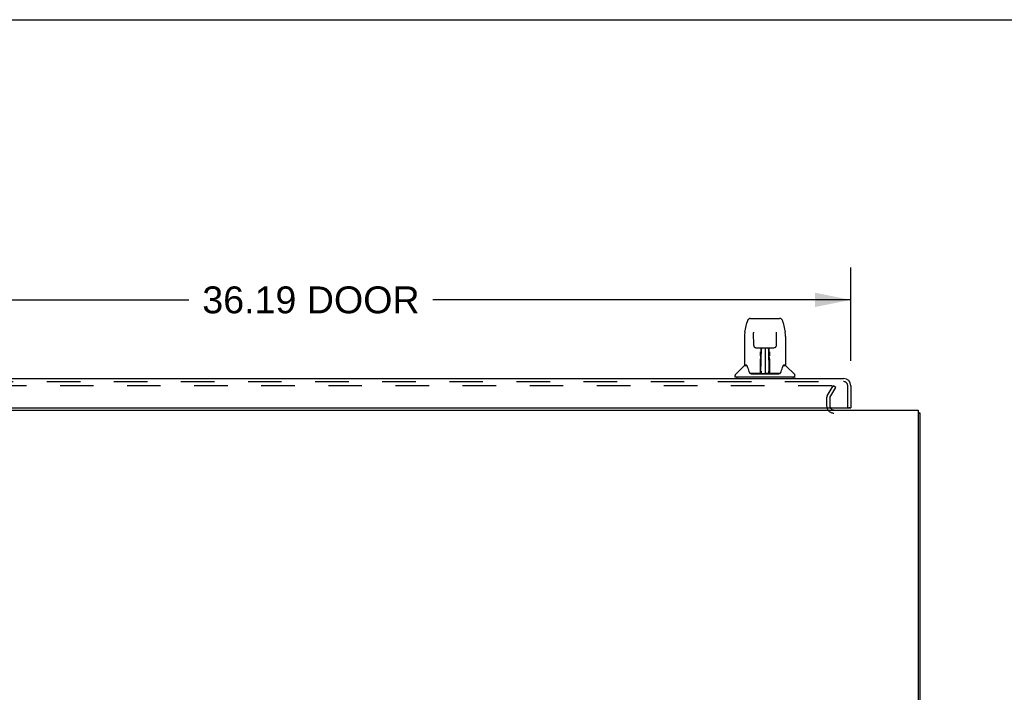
# Model space of a CAD drawing. Header units: inches. Extents: x 0 to 204, y 0 to 132.
# Tile 54 of 114: x 19 to 52, y 110 to 132. Entities that reach past the tile are written whole.
import ezdxf

# ---------------------------------------------------------------- set-up
doc = ezdxf.new("R2010")
doc.units = ezdxf.units.IN
doc.header["$LTSCALE"] = 11.243375
doc.header["$MEASUREMENT"] = 0
doc.linetypes.add('HIDDEN', pattern=[0.2, 0.1, -0.1])
doc.layers.get('0').update_dxf_attribs({"linetype": 'CONTINUOUS'})
for name, color, linetype in [('DEFAULT_2', 8, 'HIDDEN'), ('DIMENSIONS', 7, 'CONTINUOUS'), ('DOOR_ASSEMBLY', 7, 'CONTINUOUS')]:
    doc.layers.add(name, color=color, linetype=linetype)
doc.styles.get("Standard").update_dxf_attribs({"font": 'arial.ttf'})
doc.dimstyles.new('DIMSTYLE_1', dxfattribs={"dimtxt": 0.901875, "dimasz": 1.2025, "dimexe": 0.09, "dimexo": 0.07, "dimgap": 0.0375, "dimtad": 0, "dimtih": 1, "dimtoh": 1, "dimzin": 4, "dimdsep": 46, "dimtxsty": 'Standard', "dimblk": '_FILLED', "dimblk1": '_FILLED', "dimblk2": '_FILLED', "dimcen": 0.09, "dimadec": 3, "dimazin": 1, "dimtfac": 1, "dimtdec": 3, "dimtofl": 0, "dimtmove": 0, "dimatfit": 3, "dimldrblk": '_FILLED', "dimfxl": 0, "dimtolj": 1, "dimtzin": 4, "dimarcsym": 0})

# ---------------------------------------------------------------- blocks, each defined once
blk = doc.blocks.new('_FILLED')
at = {"color": 0, "linetype": 'ByBlock'}
blk.add_solid([(0, 0), (-1, 0.2), (-1, -0.2)], dxfattribs=at)
blk = doc.blocks.new('*D8')
at = {"layer": 'DIMENSIONS', "color": 2, "linetype": 'Continuous'}
for p, q in [((10.806, 120.838), (10.806, 123.962)), ((46.994, 120.838), (46.994, 123.962)), ((10.806, 122.879), (24.811, 122.879)), ((46.994, 122.879), (32.988, 122.879))]:
    blk.add_line(p, q, dxfattribs=at)
at = {"layer": 'DIMENSIONS', "color": 2, "linetype": 'Continuous', "xscale": 1.2025, "yscale": 1.2025, "zscale": 1.2025, "rotation": 180}
blk.add_blockref('_FILLED', (10.806, 122.879), dxfattribs=at)
at = {"layer": 'DIMENSIONS', "color": 2, "linetype": 'Continuous', "xscale": 1.2025, "yscale": 1.2025, "zscale": 1.2025}
blk.add_blockref('_FILLED', (46.994, 122.879), dxfattribs=at)
at = {"layer": 'DIMENSIONS', "color": 2, "linetype": 'Continuous', "insert": (28.9, 123.33), "char_height": 0.9019, "width": 7.27535, "attachment_point": 2, "line_spacing_factor": 0.9}
blk.add_mtext('36.19 DOOR', dxfattribs=at)

msp = doc.modelspace()

# ---------------------------------------------------------------- linework, layer by layer
at = {"color": 7, "linetype": 'Continuous'}
for p, q in [((0, 132.275), (204.425, 132.275)), ((49.254, 119.08), (49.306, 119.08))]:
    msp.add_line(p, q, dxfattribs=at)
at = {"color": 3, "linetype": 'Continuous'}
for p, q in [((9.108, 119.184), (49.254, 119.184)), ((49.254, 119.184), (49.254, 101.296)), ((49.306, 119.08), (49.306, 101.431))]:
    msp.add_line(p, q, dxfattribs=at)
for points in [[(49.254, 119.1), (49.254, 119.1), (49.258, 119.099), (49.262, 119.098), (49.267, 119.097), (49.271, 119.096), (49.278, 119.095)], [(49.278, 119.095), (49.282, 119.094), (49.285, 119.093), (49.288, 119.093), (49.291, 119.092), (49.294, 119.091), (49.297, 119.09), (49.299, 119.089), (49.301, 119.088), (49.303, 119.087), (49.304, 119.086), (49.305, 119.085), (49.305, 119.083), (49.306, 119.082), (49.306, 119.08)]]:
    msp.add_lwpolyline(points, dxfattribs=at)
msp.add_arc((46.428, 119.327), 0.142, 206.4666, 270, dxfattribs=at)
at = {"layer": 'DEFAULT_2', "color": 8, "linetype": 'HIDDEN'}
for p, q in [((46.35, 119.997), (12.013, 119.997)), ((46.199, 119.657), (46.396, 119.997)), ((46.289, 119.605), (46.486, 119.945)), ((46.486, 119.945), (46.396, 119.997)), ((46.181, 119.589), (46.181, 119.327)), ((46.285, 119.589), (46.285, 119.327))]:
    msp.add_line(p, q, dxfattribs=at)
for points in [[(46.357, 119.996), (46.356, 119.996), (46.354, 119.997), (46.352, 119.997), (46.35, 119.997)], [(46.357, 119.996), (46.359, 119.995), (46.361, 119.994), (46.363, 119.993), (46.364, 119.992), (46.365, 119.99), (46.367, 119.989), (46.367, 119.987), (46.368, 119.986), (46.369, 119.984), (46.369, 119.982), (46.369, 119.98), (46.37, 119.98)], [(46.37, 119.98), (46.369, 119.979), (46.369, 119.977), (46.369, 119.975), (46.368, 119.974), (46.367, 119.972)]]:
    msp.add_lwpolyline(points, dxfattribs=at)
for centre, radius, start, end in [((46.318, 119.589), 0.137, 150, 180), ((46.318, 119.589), 0.033, 150, 180), ((46.428, 119.327), 0.246, 180, 270), ((46.428, 119.327), 0.142, 180, 206.4666)]:
    msp.add_arc(centre, radius, start, end, dxfattribs=at)
at = {"layer": 'DOOR_ASSEMBLY', "color": 7, "linetype": 'Continuous'}
for p, q in [((43.445, 121.798), (43.51, 122.104)), ((43.51, 122.104), (43.51, 122.104)), ((43.634, 122.258), (44.603, 122.258)), ((44.727, 122.104), (44.792, 121.798)), ((43.731, 121.794), (43.731, 121.79)), ((43.731, 121.79), (43.731, 121.785)), ((43.731, 121.785), (43.731, 121.78)), ((43.731, 121.78), (43.731, 121.769)), ((43.739, 121.352), (43.731, 121.769)), ((44.498, 121.352), (44.506, 121.771)), ((44.506, 121.781), (44.506, 121.786)), ((44.506, 121.771), (44.506, 121.781)), ((43.43, 121.655), (43.43, 120.691)), ((43.43, 121.655), (43.43, 121.655)), ((44.808, 121.655), (44.808, 120.691)), ((43.819, 121.274), (43.879, 121.274)), ((43.92, 121.275), (44.317, 121.275)), ((43.969, 121.12), (43.969, 121.135)), ((43.969, 121.088), (43.969, 121.12)), ((43.979, 121.275), (43.976, 120.92)), ((43.977, 121.125), (43.976, 121.092)), ((43.977, 121.14), (43.977, 121.125)), ((43.981, 120.415), (43.996, 121.275)), ((44.005, 121.27), (44.004, 121.221)), ((44.005, 121.275), (44.005, 121.27)), ((44.119, 121.275), (44.119, 120.404)), ((44.233, 121.221), (44.232, 121.275)), ((44.256, 120.415), (44.241, 121.275)), ((44.261, 120.92), (44.258, 121.275)), ((44.358, 121.274), (44.418, 121.274)), ((43.968, 121.053), (43.969, 121.088)), ((43.975, 120.92), (43.976, 121.016)), ((43.976, 121.092), (43.976, 121.055)), ((43.976, 121.055), (43.976, 121.016)), ((43.976, 120.92), (43.976, 120.9)), ((43.976, 120.9), (43.976, 120.892)), ((43.976, 120.892), (43.977, 120.892)), ((43.992, 121.05), (43.977, 121.05)), ((43.977, 121.031), (43.992, 121.032)), ((43.977, 120.892), (43.977, 120.815)), ((43.977, 120.815), (43.977, 120.815)), ((43.977, 120.804), (43.977, 120.815)), ((43.979, 120.808), (43.977, 120.808)), ((43.977, 120.805), (43.985, 120.805)), ((43.977, 120.8), (43.977, 120.804)), ((43.977, 120.798), (43.977, 120.8)), ((43.977, 120.797), (43.977, 120.798)), ((43.977, 120.797), (43.977, 120.797)), ((43.977, 120.796), (43.977, 120.796)), ((43.977, 120.56), (43.977, 120.796)), ((44.26, 121.05), (44.245, 121.05)), ((44.245, 121.032), (44.26, 121.031)), ((44.252, 120.805), (44.26, 120.805)), ((44.26, 120.808), (44.258, 120.808)), ((44.26, 120.892), (44.26, 120.815)), ((44.26, 120.815), (44.26, 120.813)), ((44.26, 120.813), (44.26, 120.802)), ((44.26, 120.802), (44.26, 120.799)), ((44.26, 120.799), (44.26, 120.798)), ((44.26, 120.56), (44.26, 120.796)), ((44.261, 121.055), (44.261, 121.092)), ((44.261, 121.016), (44.261, 121.055)), ((44.262, 120.92), (44.261, 121.016)), ((44.261, 120.9), (44.261, 120.92)), ((44.261, 120.892), (44.261, 120.9)), ((44.262, 120.901), (44.262, 120.911)), ((44.262, 120.873), (44.262, 120.901)), ((44.269, 121.071), (44.269, 121.034)), ((44.269, 121.034), (44.269, 120.996)), ((43.421, 120.667), (43.126, 120.372)), ((43.498, 120.683), (43.437, 120.683)), ((43.442, 120.676), (43.504, 120.676)), ((43.502, 120.679), (43.502, 120.679)), ((43.964, 120.428), (43.967, 120.749)), ((43.974, 120.723), (43.967, 120.723)), ((43.972, 120.427), (43.974, 120.723)), ((43.975, 120.469), (43.977, 120.56)), ((43.975, 120.44), (43.975, 120.469)), ((43.991, 120.483), (43.982, 120.483)), ((43.991, 120.483), (43.99, 120.406)), ((44.255, 120.483), (44.246, 120.483)), ((44.247, 120.406), (44.246, 120.483)), ((44.26, 120.56), (44.262, 120.469)), ((44.262, 120.469), (44.262, 120.441)), ((44.262, 120.441), (44.263, 120.429)), ((44.732, 120.672), (44.736, 120.679)), ((44.733, 120.676), (44.795, 120.676)), ((44.736, 120.679), (44.736, 120.679)), ((44.739, 120.683), (44.74, 120.684)), ((44.8, 120.683), (44.739, 120.683)), ((44.816, 120.667), (45.111, 120.372)), ((43.115, 120.29), (43.115, 120.344)), ((45.115, 120.282), (43.122, 120.282)), ((43.174, 120.282), (43.174, 120.242)), ((43.966, 120.408), (43.633, 120.408)), ((43.654, 120.4), (44.583, 120.4)), ((43.967, 120.408), (43.966, 120.408)), ((43.971, 120.409), (43.971, 120.408)), ((43.974, 120.43), (43.975, 120.44)), ((43.974, 120.422), (43.974, 120.43)), ((43.974, 120.421), (43.974, 120.422)), ((43.974, 120.419), (43.974, 120.421)), ((43.974, 120.418), (43.974, 120.419)), ((43.974, 120.418), (43.974, 120.418)), ((43.975, 120.44), (43.975, 120.416)), ((43.98, 120.405), (43.984, 120.401)), ((43.985, 120.408), (43.983, 120.408)), ((43.99, 120.406), (44.119, 120.404)), ((44.247, 120.406), (44.119, 120.404)), ((44.254, 120.408), (44.252, 120.408)), ((44.262, 120.416), (44.262, 120.44)), ((44.262, 120.416), (44.263, 120.414)), ((44.263, 120.429), (44.263, 120.426)), ((44.263, 120.426), (44.263, 120.423)), ((44.263, 120.423), (44.263, 120.421)), ((44.263, 120.421), (44.263, 120.42)), ((44.263, 120.42), (44.263, 120.419)), ((44.263, 120.419), (44.263, 120.418)), ((44.263, 120.418), (44.263, 120.417)), ((44.266, 120.408), (44.267, 120.41)), ((44.266, 120.41), (44.267, 120.409)), ((44.268, 120.402), (44.269, 120.404)), ((44.604, 120.408), (44.271, 120.408)), ((45.063, 120.282), (45.063, 120.242)), ((45.122, 120.29), (45.122, 120.344)), ((46.932, 119.263), (46.994, 119.263))]:
    msp.add_line(p, q, dxfattribs=at)
at = {"layer": 'DOOR_ASSEMBLY', "color": 3, "linetype": 'Continuous'}
for p, q in [((11.053, 120.242), (46.747, 120.242)), ((46.994, 119.996), (46.994, 119.263)), ((11.098, 119.263), (46.932, 119.263))]:
    msp.add_line(p, q, dxfattribs=at)
at = {"layer": 'DOOR_ASSEMBLY', "color": 8, "linetype": 'HIDDEN'}
for p, q in [((11.053, 120.138), (46.747, 120.138)), ((46.89, 119.263), (46.89, 119.996))]:
    msp.add_line(p, q, dxfattribs=at)
at = {"layer": 'DOOR_ASSEMBLY', "color": 7, "linetype": 'Continuous'}
for points in [[(43.634, 122.258), (43.63, 122.258), (43.617, 122.257), (43.604, 122.253), (43.592, 122.248), (43.58, 122.241), (43.57, 122.233), (43.561, 122.225), (43.553, 122.215), (43.546, 122.204), (43.539, 122.193), (43.533, 122.181), (43.528, 122.167), (43.522, 122.152), (43.517, 122.135), (43.513, 122.117), (43.51, 122.104)], [(44.727, 122.104), (44.724, 122.117), (44.72, 122.136), (44.715, 122.152), (44.709, 122.167), (44.704, 122.181), (44.698, 122.193), (44.691, 122.205), (44.684, 122.215), (44.676, 122.225), (44.666, 122.234), (44.656, 122.242), (44.645, 122.248), (44.632, 122.253), (44.619, 122.257), (44.606, 122.258), (44.603, 122.258)], [(43.445, 121.798), (43.439, 121.768), (43.433, 121.728), (43.43, 121.688), (43.43, 121.655)], [(43.73, 121.797), (43.73, 121.798), (43.73, 121.798), (43.73, 121.797), (43.731, 121.796), (43.731, 121.795), (43.731, 121.794)], [(44.506, 121.786), (44.506, 121.79), (44.506, 121.792), (44.506, 121.794), (44.507, 121.795), (44.507, 121.796), (44.507, 121.797), (44.507, 121.797)], [(44.808, 121.655), (44.807, 121.688), (44.804, 121.729), (44.798, 121.768), (44.792, 121.798)], [(43.739, 121.352), (43.739, 121.345), (43.741, 121.334), (43.744, 121.324), (43.749, 121.313), (43.756, 121.304), (43.763, 121.296), (43.772, 121.289), (43.781, 121.283), (43.792, 121.278), (43.802, 121.276), (43.813, 121.274), (43.818, 121.274)], [(43.88, 121.274), (43.888, 121.274), (43.9, 121.274), (43.911, 121.275), (43.92, 121.275)], [(43.977, 121.14), (43.976, 121.139), (43.976, 121.138), (43.974, 121.136), (43.973, 121.136), (43.971, 121.135), (43.969, 121.135)], [(44.261, 121.092), (44.261, 121.125), (44.261, 121.14)], [(44.268, 121.135), (44.268, 121.12), (44.268, 121.105), (44.269, 121.071)], [(44.317, 121.275), (44.326, 121.275), (44.338, 121.274), (44.349, 121.274), (44.357, 121.274)], [(44.419, 121.274), (44.426, 121.274), (44.436, 121.276), (44.447, 121.279), (44.457, 121.284), (44.466, 121.29), (44.475, 121.297), (44.482, 121.305), (44.489, 121.315), (44.493, 121.325), (44.497, 121.336), (44.498, 121.346), (44.498, 121.352)], [(43.967, 120.749), (43.967, 120.775), (43.968, 120.8), (43.968, 120.824), (43.968, 120.847), (43.968, 120.868), (43.968, 120.887), (43.968, 120.905)], [(43.968, 120.996), (43.968, 121.015), (43.968, 121.053)], [(43.976, 120.9), (43.976, 120.9), (43.977, 120.896), (43.977, 120.892)], [(43.977, 120.796), (43.977, 120.796), (43.977, 120.797)], [(44.26, 120.892), (44.26, 120.896), (44.261, 120.9), (44.261, 120.9)], [(44.26, 120.798), (44.26, 120.797), (44.26, 120.797), (44.26, 120.796)], [(44.262, 120.776), (44.262, 120.802), (44.262, 120.827), (44.262, 120.851), (44.262, 120.873)], [(44.265, 120.427), (44.263, 120.75), (44.262, 120.776)], [(44.269, 120.905), (44.269, 120.887), (44.269, 120.868), (44.269, 120.847), (44.269, 120.824), (44.27, 120.8), (44.27, 120.775), (44.27, 120.749), (44.273, 120.428)], [(43.498, 120.684), (43.498, 120.684), (43.497, 120.684), (43.498, 120.684)], [(43.498, 120.684), (43.498, 120.683), (43.499, 120.682), (43.5, 120.681), (43.501, 120.681)], [(43.501, 120.681), (43.5, 120.682), (43.5, 120.682), (43.499, 120.683), (43.499, 120.683), (43.499, 120.683)], [(43.507, 120.676), (43.505, 120.677), (43.504, 120.678), (43.502, 120.679), (43.501, 120.68), (43.501, 120.681)], [(43.501, 120.681), (43.501, 120.681), (43.502, 120.68)], [(43.502, 120.679), (43.505, 120.673), (43.519, 120.644), (43.534, 120.609), (43.55, 120.566), (43.566, 120.518), (43.58, 120.471)], [(43.58, 120.471), (43.583, 120.463), (43.588, 120.45), (43.592, 120.44), (43.597, 120.431), (43.603, 120.424)], [(44.634, 120.423), (44.639, 120.431), (44.644, 120.439), (44.649, 120.45), (44.654, 120.462), (44.657, 120.471)], [(44.657, 120.471), (44.671, 120.517), (44.687, 120.565), (44.703, 120.607), (44.718, 120.643), (44.732, 120.672)], [(44.736, 120.681), (44.736, 120.68), (44.735, 120.679), (44.733, 120.678), (44.732, 120.677), (44.73, 120.676)], [(44.736, 120.681), (44.737, 120.681), (44.738, 120.682), (44.739, 120.683), (44.739, 120.683)], [(44.738, 120.683), (44.738, 120.683), (44.738, 120.683), (44.738, 120.682), (44.737, 120.682), (44.736, 120.681)], [(44.736, 120.679), (44.736, 120.68), (44.736, 120.681)], [(43.603, 120.424), (43.609, 120.418), (43.615, 120.413), (43.622, 120.409), (43.63, 120.408), (43.632, 120.408)], [(43.967, 120.405), (43.967, 120.405), (43.966, 120.405), (43.966, 120.404), (43.965, 120.404), (43.964, 120.403), (43.963, 120.403)], [(43.964, 120.408), (43.966, 120.408), (43.968, 120.409), (43.969, 120.41), (43.971, 120.412), (43.971, 120.414), (43.972, 120.416)], [(43.974, 120.416), (43.973, 120.414), (43.973, 120.412), (43.971, 120.41), (43.97, 120.409), (43.968, 120.408), (43.967, 120.408)], [(43.967, 120.408), (43.968, 120.408), (43.969, 120.409), (43.971, 120.409)], [(43.968, 120.404), (43.968, 120.404), (43.968, 120.404), (43.968, 120.404), (43.968, 120.404), (43.967, 120.405), (43.967, 120.405)], [(43.971, 120.409), (43.972, 120.41), (43.972, 120.411), (43.973, 120.412), (43.973, 120.413), (43.973, 120.414), (43.974, 120.414), (43.974, 120.415), (43.974, 120.415), (43.974, 120.415), (43.974, 120.415), (43.974, 120.416), (43.974, 120.416), (43.974, 120.416), (43.974, 120.416), (43.974, 120.417), (43.974, 120.417), (43.974, 120.418)], [(43.971, 120.409), (43.973, 120.41), (43.974, 120.412)], [(43.974, 120.412), (43.975, 120.414), (43.975, 120.416)], [(43.98, 120.408), (43.979, 120.409), (43.978, 120.409), (43.977, 120.41), (43.976, 120.41), (43.976, 120.411), (43.975, 120.412), (43.974, 120.413), (43.974, 120.413)], [(43.974, 120.412), (43.974, 120.411), (43.975, 120.41), (43.976, 120.408), (43.977, 120.407), (43.979, 120.406), (43.98, 120.405)], [(43.983, 120.408), (43.983, 120.408), (43.982, 120.408), (43.981, 120.408), (43.98, 120.408)], [(43.984, 120.401), (43.985, 120.4), (43.986, 120.4)], [(44.252, 120.4), (44.252, 120.4), (44.253, 120.401), (44.257, 120.405)], [(44.256, 120.408), (44.255, 120.408), (44.254, 120.408)], [(44.263, 120.414), (44.262, 120.413), (44.262, 120.412), (44.261, 120.411), (44.26, 120.41), (44.259, 120.409), (44.258, 120.409), (44.256, 120.408)], [(44.257, 120.405), (44.258, 120.406), (44.259, 120.407), (44.26, 120.408), (44.262, 120.409), (44.262, 120.41), (44.263, 120.41), (44.263, 120.411), (44.264, 120.412)], [(44.263, 120.417), (44.263, 120.417), (44.263, 120.416), (44.263, 120.416), (44.263, 120.416), (44.263, 120.416), (44.263, 120.415), (44.263, 120.415), (44.263, 120.415), (44.264, 120.414), (44.264, 120.414), (44.264, 120.413), (44.264, 120.413), (44.265, 120.412), (44.265, 120.411), (44.266, 120.41)], [(44.263, 120.414), (44.263, 120.412), (44.265, 120.41), (44.266, 120.409), (44.267, 120.409)], [(44.265, 120.416), (44.266, 120.414), (44.266, 120.412), (44.268, 120.41), (44.269, 120.409), (44.271, 120.408), (44.273, 120.408)], [(44.267, 120.409), (44.268, 120.408), (44.27, 120.408)], [(44.268, 120.402), (44.268, 120.402), (44.268, 120.402), (44.268, 120.401), (44.269, 120.401), (44.269, 120.401), (44.27, 120.401), (44.27, 120.401), (44.271, 120.401), (44.272, 120.402), (44.272, 120.402), (44.273, 120.402), (44.274, 120.403)], [(44.27, 120.408), (44.271, 120.408), (44.271, 120.408)], [(44.605, 120.408), (44.607, 120.408), (44.614, 120.409), (44.622, 120.413), (44.628, 120.417), (44.634, 120.423)]]:
    msp.add_lwpolyline(points, dxfattribs=at)
for centre, radius, start, end in [((43.979, 120.799), 0.00886, 359, 89), ((44.258, 120.799), 0.00886, 91, 181), ((43.442, 120.646), 0.0295, 90, 135), ((43.437, 120.691), 0.00787, 180, 270), ((44.795, 120.646), 0.0295, 45, 90), ((44.8, 120.691), 0.00787, 270, 360), ((43.154, 120.344), 0.0394, 135, 180), ((43.122, 120.29), 0.00787, 180, 270), ((43.979, 120.408), 0.00787, 182, 258.8695), ((43.99, 120.415), 0.00886, 179, 269), ((43.99, 120.415), 0.00886, 179.0026, 257.5816), ((44.247, 120.415), 0.00886, 271, 1), ((44.259, 120.408), 0.00787, 281.1329, 358), ((45.083, 120.344), 0.0394, 0, 45), ((45.115, 120.29), 0.00787, 270, 360)]:
    msp.add_arc(centre, radius, start, end, dxfattribs=at)
at = {"layer": 'DOOR_ASSEMBLY', "color": 3, "linetype": 'Continuous'}
for centre, radius, start, end in [((46.747, 119.996), 0.246, 0, 90), ((46.932, 119.283), 0.02, 270, 360)]:
    msp.add_arc(centre, radius, start, end, dxfattribs=at)
at = {"layer": 'DOOR_ASSEMBLY', "color": 8, "linetype": 'HIDDEN'}
msp.add_arc((46.747, 119.996), 0.142, 0, 90, dxfattribs=at)

# ---------------------------------------------------------------- dimensions: what is measured, and where the dimension line sits
at = {"layer": 'DIMENSIONS', "color": 2, "linetype": 'Continuous'}
dim = msp.add_linear_dim(base=(10.806, 122.879), p1=(46.994, 120.768), p2=(10.806, 120.768), angle=180, text='<> DOOR', dimstyle='DIMSTYLE_1', dxfattribs=at)
dim.commit()
dim.dimension.update_dxf_attribs({"geometry": '*D8', "text_midpoint": (28.9, 122.879), "dimtype": 160})

doc.saveas('drawing.dxf')
